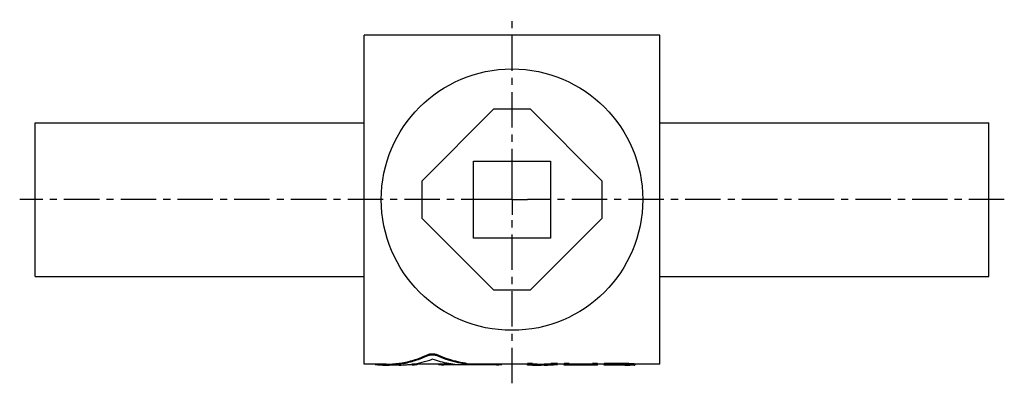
# Model space of a CAD drawing. Header units: millimetres. Extents: x 119 to 439, y 176 to 294.
import ezdxf

# ---------------------------------------------------------------- set-up
doc = ezdxf.new("R2010")
doc.units = ezdxf.units.MM
doc.header["$LTSCALE"] = 30.734
doc.linetypes.add('CENTER', pattern=[0.6, 0.375, -0.075, 0.075, -0.075])
doc.layers.get('0').update_dxf_attribs({"linetype": 'CONTINUOUS'})
doc.layers.add('DEFAULT_1', color=7, linetype='CENTER')

msp = doc.modelspace()

# ---------------------------------------------------------------- linework, layer by layer
at = {"color": 7, "linetype": 'CONTINUOUS'}
for p, q in [((231.4, 181.8285214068), (231.4, 288.8285214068)), ((327.4, 288.8285214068), (231.4, 288.8285214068)), ((327.4, 181.8285214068), (327.4, 288.8285214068)), ((273.4, 264.6838604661), (250.0446609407, 241.3285214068)), ((285.4, 264.6838604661), (273.4, 264.6838604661)), ((308.7553390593, 241.3285214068), (285.4, 264.6838604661)), ((124.4, 260.3285214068), (231.4, 260.3285214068)), ((124.4, 210.3286673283), (124.4, 260.3283754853)), ((327.4, 260.3285214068), (434.4, 260.3285214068)), ((434.4, 210.3286673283), (434.4, 260.3283754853)), ((266.9, 222.8285214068), (266.9, 247.8285214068)), ((266.9, 247.8285214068), (291.9, 247.8285214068)), ((291.9, 247.8285214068), (291.9, 222.8285214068)), ((250.0446609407, 241.3285214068), (250.0446609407, 229.3285214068)), ((308.7553390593, 229.3285214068), (308.7553390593, 241.3285214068)), ((250.0446609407, 229.3285214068), (273.4, 205.9731823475)), ((285.4, 205.9731823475), (308.7553390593, 229.3285214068)), ((291.9, 222.8285214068), (266.9, 222.8285214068)), ((124.4, 210.3285214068), (231.4, 210.3285214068)), ((327.4, 210.3285214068), (434.4, 210.3285214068)), ((273.4, 205.9731823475), (285.4, 205.9731823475)), ((252.1268684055, 184.9635826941), (252.1268684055, 184.6546535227)), ((254.8754716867, 184.9642502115), (254.8754716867, 184.6553180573)), ((238.4805899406, 181.8285214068), (231.4, 181.8285214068)), ((234.9094339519, 181.8285214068), (234.9094339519, 181.7966099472)), ((235.2513967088, 181.8285214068), (235.2513967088, 181.7023968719)), ((242.7500917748, 181.5285214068), (238.461026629, 181.5285214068)), ((246.928301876, 181.6508558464), (245.415267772, 181.6508558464)), ((246.928301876, 181.8285214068), (246.928301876, 181.6508558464)), ((260.0545691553, 181.8285214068), (246.9735239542, 181.8285214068)), ((248.6452830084, 181.8285214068), (248.6452830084, 181.7964311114)), ((255.5132075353, 181.8285214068), (255.5132075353, 181.796431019)), ((257.2301886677, 181.8285214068), (257.2301886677, 181.6508558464)), ((261.5471698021, 181.6508558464), (257.2301886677, 181.6508558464)), ((274.4, 181.6508558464), (264.2648679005, 181.6508558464)), ((264.2943396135, 182.1317736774), (264.2943396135, 181.8328601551)), ((284.4, 181.8285214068), (264.6377110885, 181.8285214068)), ((264.6377358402, 182.0322614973), (264.6377358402, 181.7334022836)), ((274.4, 181.8285214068), (274.4, 181.6508558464)), ((276.1169811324, 181.8285214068), (276.1169811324, 181.7964311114)), ((286.025, 182.0321050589), (284.4, 182.0321050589)), ((284.4, 181.5285254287), (284.4, 182.0321050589)), ((286.025, 181.7332466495), (284.4, 181.7332466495)), ((286.025, 181.5285214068), (284.4, 181.5285214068)), ((286.025, 181.5285220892), (286.025, 182.0321050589)), ((287.616741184, 181.8285214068), (286.025, 181.8285214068)), ((294.15, 182.0321050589), (291.983333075, 182.0321050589)), ((291.983333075, 182.0321050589), (291.983333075, 181.7332466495)), ((294.15, 181.7332466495), (291.983333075, 181.7332466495)), ((294.15, 182.0321050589), (294.15, 181.7332466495)), ((296.316666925, 181.8285214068), (294.15, 181.8285214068)), ((297.9416661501, 182.0321050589), (296.316666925, 182.0321050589)), ((296.316666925, 181.5285254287), (296.316666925, 182.0321050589)), ((297.9416661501, 181.7332466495), (296.316666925, 181.7332466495)), ((307.15, 181.5285214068), (296.316666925, 181.5285214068)), ((297.9416661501, 181.5285232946), (297.9416661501, 182.0321050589)), ((305.525, 181.8285214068), (297.9416661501, 181.8285214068)), ((307.15, 182.0321050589), (305.525, 182.0321050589)), ((305.525, 181.5285232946), (305.525, 182.0321050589)), ((307.15, 181.7332466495), (305.525, 181.7332466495)), ((307.15, 181.5285254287), (307.15, 182.0321050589)), ((309.3166661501, 181.8285214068), (307.15, 181.8285214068)), ((315.8166676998, 182.0321050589), (309.3166661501, 182.0321050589)), ((309.3166661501, 181.5285254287), (309.3166661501, 182.0321050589)), ((315.8166676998, 181.7332466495), (309.3166661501, 181.7332466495)), ((310.9416676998, 181.5285214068), (309.3166661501, 181.5285214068)), ((316.0875, 181.6304227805), (310.9416676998, 181.6304227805)), ((310.9416676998, 181.5285217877), (310.9416676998, 181.6304227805)), ((316.0875, 181.5351850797), (310.9416676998, 181.5351850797)), ((315.8166676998, 182.0321050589), (315.8166676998, 181.7332466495)), ((316.0875, 181.6304227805), (316.0875, 181.5351850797)), ((316.9, 181.6141104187), (316.9, 181.5315279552)), ((317.1708323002, 182.0087104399), (317.1708323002, 181.7098480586)), ((317.4416676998, 181.5857423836), (317.4416676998, 181.5285230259)), ((317.4416676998, 181.5285230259), (317.4459592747, 181.528521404)), ((317.7125, 181.5347588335), (317.7125, 181.5538447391)), ((319.161237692, 181.5285214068), (317.7125, 181.5285214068)), ((318.2541676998, 181.9470751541), (318.2541676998, 181.6481531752)), ((319.0666676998, 181.8848553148), (319.0666676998, 181.5857423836)), ((319.3375, 181.8531849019), (319.3375, 181.5538447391)), ((327.4, 181.8285214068), (319.3375, 181.8285214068))]:
    msp.add_line(p, q, dxfattribs=at)
msp.add_circle((279.4, 235.3285214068), 42.5, dxfattribs=at)
for points, start_tangent, end_tangent in [([(238.4803465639, 181.8285239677), (239.4943962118, 181.8458358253), (241.6179787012, 181.9935264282), (243.737859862, 182.2908406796), (245.8506238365, 182.7365753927), (247.9542440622, 183.3302616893), (250.046975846, 184.0722400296), (252.1268684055, 184.9635826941)], (14.11450944, 0.0004791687), (12.789473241, 5.9639316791)), ([(242.7478283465, 181.5285439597), (243.4078391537, 181.5358073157), (246.7899819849, 181.8004275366), (250.1666874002, 182.4432219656), (253.5038814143, 183.4554036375)], (10.9847479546, -0.0004255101), (10.3259813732, 3.7232799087)), ([(242.7683789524, 181.8373757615), (243.7376543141, 181.991654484), (245.8503084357, 182.4362289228), (247.9538891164, 183.027905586), (250.0467063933, 183.7670240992), (252.1268684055, 184.6546535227)], (9.7096011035, 1.3895029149), (8.8948423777, 4.1292705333)), ([(252.1268684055, 184.9635826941), (252.4045343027, 185.0663847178), (252.7379139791, 185.1438905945), (253.110493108, 185.1922613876), (253.5006838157, 185.2086481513), (253.89092861, 185.1924600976), (254.2637851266, 185.144260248), (254.597437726, 185.0669150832), (254.8754716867, 184.9642502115)], (2.5467346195, 1.1875822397), (2.5480010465, -1.1848626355)), ([(252.1268684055, 184.6546535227), (252.4044912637, 184.7569815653), (252.7378586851, 184.8341398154), (253.1104528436, 184.882297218), (253.5006838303, 184.8986127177), (253.8909691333, 184.8824950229), (254.2638405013, 184.8345078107), (254.5974806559, 184.7575096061), (254.8754716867, 184.6553180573)], (2.5482757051, 1.1829911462), (2.5495337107, -1.180277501)), ([(261.5471698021, 181.653286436), (258.8478797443, 182.0182690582), (256.1610579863, 182.620839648), (253.5038814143, 183.4554036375)], (-8.2287411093, 0.7469131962), (-7.7753148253, 2.7954496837)), ([(264.2943396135, 182.1317736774), (261.1094356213, 182.7518683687), (257.9605611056, 183.7004568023), (254.8754716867, 184.9642502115)], (-9.7695534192, 1.3852170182), (-8.9472024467, 4.1605971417)), ([(264.2943396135, 181.8328601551), (261.1099536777, 182.4514258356), (257.961181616, 183.3966058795), (254.8754716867, 184.6553180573)], (-9.7665506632, 1.3833975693), (-8.9513738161, 4.1439362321)), ([(234.9105763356, 181.7967546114), (234.9429834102, 181.763272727), (235.0590519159, 181.7300976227), (235.2513967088, 181.7023968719)], (0.0758314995, -0.2780929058), (0.3576239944, -0.038963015)), ([(235.2513967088, 181.7023968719), (237.3709685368, 181.5484247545), (238.4607891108, 181.5285239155)], (3.1960583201, -0.3482094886), (3.2156134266, 0.0001088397)), ([(238.4607891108, 181.5285239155), (239.4944238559, 181.5464095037), (241.6179017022, 181.6946486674), (242.7683789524, 181.8373757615)], (4.3222857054, 0.0001462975), (4.2786850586, 0.6123058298)), ([(246.928301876, 181.6508558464), (247.3081396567, 181.6537751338), (247.6694786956, 181.6626019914), (247.9946926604, 181.6775088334), (248.2672024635, 181.6986205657), (248.4733856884, 181.7259200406), (248.6018262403, 181.758921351), (248.6452767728, 181.7964250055)], (1.7380713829, 0), (0.0567768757, 1.2610885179)), ([(255.5132136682, 181.7964249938), (255.5566746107, 181.7589171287), (255.6851106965, 181.7259189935), (255.8912979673, 181.6986195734), (256.1637932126, 181.6775091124), (256.4889808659, 181.6626030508), (256.8503403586, 181.6537752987), (257.2301886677, 181.6508558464)], (0.0565357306, -1.2610781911), (1.7380721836, -0)), ([(264.6363312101, 181.7327854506), (264.6369840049, 181.7288425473), (264.5827038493, 181.6973850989), (264.4449655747, 181.670139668), (264.2307573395, 181.6479176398), (263.9509172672, 181.631000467), (263.6193666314, 181.619329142), (263.2528195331, 181.612706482), (262.8693864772, 181.6109451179), (262.4890532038, 181.613983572), (262.1300283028, 181.6219248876), (261.8108518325, 181.6349622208), (261.5471698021, 181.653286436)], (0.7156780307, -2.2619370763), (-3.0966899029, 0.2810829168)), ([(264.2943396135, 182.1317736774), (264.4891304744, 182.0975489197), (264.6052486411, 182.0621063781), (264.6363333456, 182.0316449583)], (0.3568697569, -0.050600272), (0.0828832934, -0.262172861)), ([(264.2943396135, 181.8328601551), (264.4891351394, 181.7986641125), (264.605257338, 181.7632381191), (264.6363312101, 181.7327854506)], (0.3568622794, -0.0505482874), (0.0829569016, -0.262189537)), ([(274.4, 181.6508558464), (274.7798377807, 181.6537751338), (275.1411768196, 181.6626019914), (275.4663907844, 181.6775088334), (275.7389005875, 181.6986205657), (275.9450838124, 181.7259200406), (276.0735243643, 181.758921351), (276.1169748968, 181.7964250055)], (1.7380713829, 0), (0.0567768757, 1.2610885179)), ([(286.025, 181.55480242), (287.5914670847, 181.5285221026)], (1.5657692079, -0.0526169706), (1.5668113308, -9.1679e-06)), ([(287.5914670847, 181.5285221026), (288.0029251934, 181.5303257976), (289.7979685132, 181.5803142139)], (2.2073633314, -1.2916e-05), (2.2048962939, 0.1033726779)), ([(287.6159616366, 181.8285220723), (288.0028326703, 181.8301255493), (289.8228379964, 181.8806217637)], (2.207748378, -1.28544e-05), (2.2052548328, 0.1039850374)), ([(289.7979685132, 181.5803142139), (289.9906636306, 181.5897413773)], (0.1927133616, 0.0090350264), (0.1926763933, 0.0098191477)), ([(289.8002415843, 181.5285217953), (290.8954537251, 181.5415492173), (291.9789863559, 181.5800041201)], (2.1795328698, -3.5393e-06), (2.1771113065, 0.1027466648)), ([(289.8228379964, 181.8806217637), (289.9905893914, 181.8888312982)], (0.1677653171, 0.0079106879), (0.1677371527, 0.0085082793)), ([(289.9905893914, 181.8888312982), (291.983333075, 182.0321050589)], (1.9954994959, 0.1012194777), (1.9892930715, 0.1851157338)), ([(289.9906636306, 181.5897413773), (291.983333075, 181.7332466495)], (1.9954160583, 0.1016901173), (1.9892358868, 0.1851104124)), ([(291.9789863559, 181.5800041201), (291.9914294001, 181.5805930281)], (0.012443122, 0.0005872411), (0.0124429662, 0.0005905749)), ([(291.9914294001, 181.5805930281), (292.5213593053, 181.6087736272), (294.15, 181.7332466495)], (2.1617139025, 0.1026004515), (2.1545547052, 0.2024314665)), ([(317.1708323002, 182.0087104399), (316.7194474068, 182.0163503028), (316.2680585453, 182.0241485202), (315.8166676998, 182.0321050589)], (-1.3541767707, 0.0226825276), (-1.3541521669, 0.0241066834)), ([(317.1708323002, 181.7098480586), (316.71944737, 181.7174901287), (316.2680585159, 181.72528967), (315.8166676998, 181.7332466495)], (-1.3541767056, 0.0226904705), (-1.3541522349, 0.0241066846)), ([(316.9, 181.6141104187), (316.6291858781, 181.6193898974), (316.3583521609, 181.6248273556), (316.0875, 181.6304227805)], (-0.8125140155, 0.0156034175), (-0.8124855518, 0.0170211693)), ([(316.0875, 181.5351850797), (316.1777474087, 181.5347078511)], (0.0902473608, -0.000486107), (0.0902474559, -0.0004683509)), ([(316.1777474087, 181.5347078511), (316.2680024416, 181.5342483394)], (0.0902549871, -0.00046839), (0.0902550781, -0.0004506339)), ([(316.2680024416, 181.5342483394), (316.3582650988, 181.5338065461), (316.6290988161, 181.5325874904), (316.7193917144, 181.5322165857)], (0.4513882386, -0.0022537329), (0.4513902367, -0.0018098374)), ([(316.7193917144, 181.5322165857), (316.9, 181.5315279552)], (0.1806081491, -0.0007241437), (0.1806084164, -0.0006531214)), ([(317.4416676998, 181.5857423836), (317.2611483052, 181.5945656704), (317.0805912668, 181.6040216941), (316.9, 181.6141104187)], (-0.541810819, 0.0255354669), (-0.5415143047, 0.0311974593)), ([(316.9, 181.5315279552), (316.9601436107, 181.530910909)], (0.0601432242, -0.0006524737), (0.0601439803, -0.0005816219)), ([(316.9601436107, 181.530910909), (317.0804623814, 181.5298891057)], (0.1203174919, -0.0011635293), (0.1203199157, -0.0008801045)), ([(317.0804623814, 181.5298891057), (317.2610194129, 181.528887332)], (0.1805550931, -0.001320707), (0.1805586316, -0.0006829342)), ([(318.2541676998, 181.9470751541), (317.8931019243, 181.9661927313), (317.5319843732, 181.9867380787), (317.1708323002, 182.0087104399)], (-1.083685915, 0.0552401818), (-1.0829586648, 0.0680233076)), ([(318.2541676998, 181.6481531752), (317.8931014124, 181.6672985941), (317.5319839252, 181.6878638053), (317.1708323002, 181.7098480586)], (-1.0836843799, 0.055335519), (-1.082960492, 0.068047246)), ([(317.2610194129, 181.528887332), (317.4416676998, 181.5285230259)], (0.1806474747, -0.0006832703), (0.1806486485, -4.54371e-05)), ([(317.7125, 181.5538447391), (317.6222484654, 181.5630525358), (317.5319701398, 181.5736851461), (317.4416676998, 181.5857423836)], (-0.2715255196, 0.0255626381), (-0.270040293, 0.0381811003)), ([(317.4459592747, 181.5285214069), (317.5018197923, 181.5287956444)], (0.0558609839, 3.1e-09), (0.0558589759, 0.0005483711)), ([(317.5018197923, 181.5287956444), (317.5319030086, 181.5291704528)], (0.0300841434, 0.0002953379), (0.030082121, 0.0004542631)), ([(317.5319030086, 181.5291704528), (317.6221813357, 181.5312490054), (317.6522830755, 181.532259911)], (0.1204083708, 0.0018182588), (0.120343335, 0.0043590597)), ([(317.6522830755, 181.532259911), (317.7125, 181.5347588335)], (0.0602298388, 0.0021816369), (0.0602026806, 0.0028159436)), ([(319.0666676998, 181.8848553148), (318.7959207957, 181.9030524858), (318.5250812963, 181.9237926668), (318.2541676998, 181.9470751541)], (-0.813314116, 0.0508535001), (-0.8115768, 0.0735460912)), ([(319.0666676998, 181.5857423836), (318.7959198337, 181.604017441), (318.5250804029, 181.6248212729), (318.2541676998, 181.6481531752)], (-0.8133124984, 0.0511085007), (-0.8115796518, 0.0736733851)), ([(319.3375, 181.8531849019), (319.2472487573, 181.8623089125), (319.1569704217, 181.8728657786), (319.0666676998, 181.8848553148)], (-0.2715239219, 0.0252984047), (-0.2700406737, 0.0379905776)), ([(319.3375, 181.5538447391), (319.2472484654, 181.5630525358), (319.1569701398, 181.5736851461), (319.0666676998, 181.5857423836)], (-0.2715255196, 0.0255626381), (-0.270040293, 0.0381811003)), ([(319.1612366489, 181.5285214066), (319.2471786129, 181.5291704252), (319.3375, 181.5312502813)], (0.1762917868, -6.7e-09), (0.1762052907, 0.0054536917))]:
    msp.add_spline(points, degree=3, dxfattribs=dict(at, start_tangent=start_tangent, end_tangent=end_tangent))
at = {"layer": 'DEFAULT_1', "color": 2, "linetype": 'CENTER'}
for p, q in [((279.4, 240.3286214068), (279.4, 293.8285214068)), ((279.4, 235.3285214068), (279.4, 240.3286214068)), ((274.3999, 235.3285214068), (119.4, 235.3285214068)), ((279.4, 235.3285214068), (274.3999, 235.3285214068)), ((279.4, 235.3285214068), (279.4, 230.3284214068)), ((279.4, 235.3285214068), (284.4001, 235.3285214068)), ((439.4, 235.3285214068), (284.4001, 235.3285214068)), ((279.4, 175.6002219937), (279.4, 230.3284214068))]:
    msp.add_line(p, q, dxfattribs=at)

doc.saveas('drawing.dxf')
